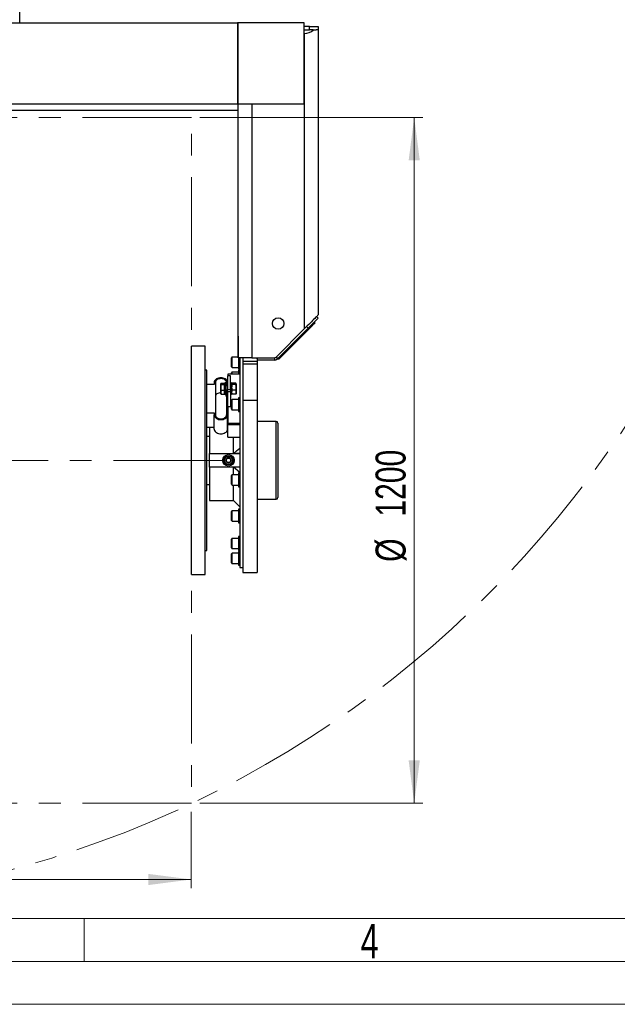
# Model space of a CAD drawing. Header units: millimetres. Extents: x 36 to 588, y 6 to 414.
# Tile 3 of 57: x 237 to 307, y 6 to 120. Entities that reach past the tile are written whole.
import ezdxf

# ---------------------------------------------------------------- set-up
doc = ezdxf.new("R2010")
doc.units = ezdxf.units.MM
doc.linetypes.add('CENTERX2', pattern=[20.32, 12.7, -2.54, 2.54, -2.54])
doc.styles.add('SLDTEXTSTYLE0', font='TXT', dxfattribs={"width": 0.7})
doc.styles.add('SLDTEXTSTYLE1', font='TXT', dxfattribs={"width": 0.75})
doc.dimstyles.new('SLDDIMSTYLE0', dxfattribs={"dimtxt": 3.5, "dimasz": 5, "dimexe": 0, "dimexo": 0.0625, "dimgap": 0.875, "dimtad": 1, "dimlfac": 15, "dimrnd": 1e-09, "dimzin": 12, "dimdsep": 46, "dimtxsty": 'SLDTEXTSTYLE1', "dimsah": 1, "dimcen": 0.09, "dimadec": 0, "dimazin": 0, "dimtfac": 1, "dimtofl": 0, "dimtmove": 0, "dimatfit": 3, "dimfxl": 1, "dimtolj": 1, "dimtzin": 12, "dimarcsym": 0})
doc.dimstyles.new('SLDDIMSTYLE5', dxfattribs={"dimtxt": 3.5, "dimasz": 5, "dimexe": 0, "dimexo": 0.0625, "dimgap": 0.875, "dimtad": 0, "dimtih": 1, "dimtoh": 1, "dimdec": 0, "dimlfac": 15, "dimrnd": 1e-09, "dimzin": 12, "dimdsep": 46, "dimtxsty": 'SLDTEXTSTYLE1', "dimsah": 1, "dimcen": 0.09, "dimadec": 0, "dimazin": 0, "dimtfac": 1, "dimtdec": 0, "dimtofl": 0, "dimtmove": 0, "dimatfit": 3, "dimfxl": 1, "dimtolj": 1, "dimtzin": 12, "dimarcsym": 0})

# ---------------------------------------------------------------- blocks, each defined once
blk = doc.blocks.new('*D13')
at = {"color": 7, "linetype": 'Continuous', "lineweight": 0}
for p, q in [((258.27, 108.95), (284.28, 108.95)), ((283.28, 28.95), (283.28, 108.95)), ((258.27, 28.95), (284.28, 28.95))]:
    blk.add_line(p, q, dxfattribs=at)
for points in [[(283.28, 108.95), (282.63, 103.95), (283.93, 103.95)], [(283.28, 28.95), (283.93, 33.95), (282.63, 33.95)]]:
    blk.add_solid(points, dxfattribs=at)
at = {"color": 7, "linetype": 'Continuous', "lineweight": 0, "char_height": 3.5, "attachment_point": 1, "rotation": 90, "style": 'SLDTEXTSTYLE1'}
for s, insert in [('1200', (278.77, 62.38)), ('%%c', (278.77, 57.11))]:
    blk.add_mtext(s, dxfattribs=dict(at, insert=insert))
blk = doc.blocks.new('*D14')
at = {"color": 7, "linetype": 'Continuous', "lineweight": 0}
for p, q in [((150.61, 27.95), (150.61, 19.06)), ((257.27, 27.95), (257.27, 19.06)), ((257.27, 20.06), (150.61, 20.06))]:
    blk.add_line(p, q, dxfattribs=at)
for points in [[(150.61, 20.06), (155.61, 19.41), (155.61, 20.71)], [(257.27, 20.06), (252.27, 20.71), (252.27, 19.41)]]:
    blk.add_solid(points, dxfattribs=at)
at = {"color": 7, "linetype": 'Continuous', "lineweight": 0, "insert": (199.33, 24.57), "char_height": 3.5, "attachment_point": 1, "style": 'SLDTEXTSTYLE1'}
blk.add_mtext('1600', dxfattribs=at)
blk = doc.blocks.new('*D15')
at = {"color": 7, "linetype": 'Continuous', "lineweight": 0}
for p, q in [((301.93, 218.34), (314.66, 228.32)), ((314.66, 228.32), (335.04, 228.32))]:
    blk.add_line(p, q, dxfattribs=at)
blk.add_solid([(301.93, 218.34), (306.27, 220.91), (305.47, 221.93)], dxfattribs=at)
at = {"color": 7, "linetype": 'Continuous', "lineweight": 0, "char_height": 3.5, "attachment_point": 1, "style": 'SLDTEXTSTYLE1'}
for s, insert in [('%%c', (317.83, 232.83)), ('3736', (323.11, 232.83))]:
    blk.add_mtext(s, dxfattribs=dict(at, insert=insert))

msp = doc.modelspace()

# ---------------------------------------------------------------- linework, layer by layer
at = {"color": 7, "linetype": 'Continuous', "lineweight": 30}
for p, q in [((237.2743017, 119.9983313), (237.2743017, 162.9694695)), ((203.9683818, 119.9982995), (262.6568801, 119.9983552)), ((203.9949518, 119.9982995), (262.6834478, 119.9983552)), ((262.6834478, 119.9983552), (262.6568801, 119.9983552)), ((262.6834478, 119.9983552), (262.6834598, 110.5316872)), ((262.706936, 119.9983552), (262.6834478, 119.9983552)), ((270.4284515, 119.9983611), (262.706936, 119.9983552)), ((262.706944, 110.5316872), (262.706936, 119.9983552)), ((262.706936, 119.9983552), (262.7085533, 119.9983552)), ((270.4300648, 119.9983611), (262.7085533, 119.9983552)), ((270.4284595, 110.5316951), (270.4284515, 119.9983611)), ((270.4300648, 119.9983611), (270.4284515, 119.9983611)), ((270.4300728, 110.5316951), (270.4300648, 119.9983611)), ((271.0742996, 119.5505673), (270.4300648, 119.5505673)), ((271.0742996, 119.1505665), (271.0742996, 119.5505673)), ((271.0742996, 119.5505673), (272.0742987, 119.5505673)), ((272.0742987, 119.5505673), (272.0742987, 119.1505665)), ((270.4300648, 119.1505665), (271.0742996, 119.1505665)), ((270.4743034, 118.7505677), (270.4300648, 118.7505677)), ((270.4743034, 84.3172326), (270.4743034, 118.7505677)), ((271.4743024, 119.1505665), (271.0742996, 119.1505665)), ((271.4743024, 119.1505665), (271.5326037, 119.1505665)), ((271.5326037, 119.1505665), (271.8388762, 119.1505665)), ((272.0742987, 119.1505665), (271.8388762, 119.1505665)), ((272.0742987, 119.1505665), (272.0742987, 85.9172319)), ((262.6951899, 110.4839002), (203.9632516, 110.4839002)), ((262.6834598, 110.5316872), (262.6635041, 110.5316872)), ((262.6635041, 110.5316872), (262.6635041, 110.5116878)), ((262.6635041, 110.5116878), (262.6951899, 110.5116878)), ((262.6635041, 110.5116878), (262.6686182, 110.5116878)), ((262.6951899, 110.5116878), (262.6686182, 110.5116878)), ((262.6834598, 110.5316872), (262.706944, 110.5316872)), ((262.6861141, 110.5116878), (262.7059943, 110.5316872)), ((262.7498951, 110.5316872), (262.6951423, 110.4766026)), ((262.6951899, 110.5116878), (262.6951899, 110.4839002)), ((262.706944, 110.5316872), (270.4284595, 110.5316951)), ((262.7409703, 80.9172327), (262.7409703, 110.5227067)), ((264.3409696, 110.5316892), (264.3409696, 80.9172327)), ((270.4300728, 110.5316951), (270.4284595, 110.5316951)), ((262.6743005, 109.7505663), (203.9409683, 109.7505663)), ((271.5997821, 85.0655928), (271.6940687, 84.9713141)), ((271.882626, 85.7255592), (272.0711913, 85.536998)), ((270.4743034, 84.3172326), (267.1524054, 80.9953386)), ((270.8926803, 84.358487), (267.3409667, 80.8067773)), ((267.6871266, 80.964376), (271.4583602, 84.7356095)), ((270.8926803, 84.358487), (270.7041151, 84.5470483)), ((271.4583602, 84.7356095), (271.3640815, 84.8298922)), ((262.7409703, 83.4172343), (262.7409703, 83.2298492)), ((262.7409703, 83.2298492), (262.7409703, 80.9930617)), ((258.8743017, 82.2838996), (257.2743025, 82.2838996)), ((257.2743025, 57.4035619), (257.2743025, 82.2838996)), ((258.8743017, 57.4035619), (258.8743017, 82.2838996)), ((261.9743036, 80.3930615), (261.9743036, 80.9130603)), ((262.7409703, 80.9930617), (262.0543009, 80.9930617)), ((262.0543009, 80.3930615), (262.0543009, 80.9930617)), ((264.3409696, 80.9172327), (262.7409703, 80.9172327)), ((262.7743012, 80.9172327), (262.7743012, 79.5930638)), ((262.9409677, 80.9172327), (262.9409677, 56.4505631)), ((263.2743007, 80.9172327), (263.2826692, 80.9172327)), ((263.2743007, 80.9172327), (263.2743007, 80.5172338)), ((263.2743007, 80.5172338), (264.9409698, 80.5172338)), ((263.2743007, 80.5172338), (263.2743007, 80.2172318)), ((264.3409696, 80.9172327), (266.9638441, 80.9172327)), ((264.9409698, 80.7839011), (264.9409698, 80.9172327)), ((264.9409698, 80.7839011), (264.9409698, 80.5172338)), ((266.9638441, 80.6505655), (264.9409698, 80.6505655)), ((264.9409698, 80.5172338), (264.9409698, 80.2172318)), ((266.9638441, 80.9172327), (266.9638441, 80.6505655)), ((267.1524054, 80.9953386), (267.3409667, 80.8067773)), ((267.451426, 80.7286714), (267.3571434, 80.822954)), ((267.592848, 81.0586546), (267.6871266, 80.964376)), ((259.0743031, 79.450569), (258.8743017, 79.450569)), ((259.0743031, 58.4505692), (259.0743031, 79.450569)), ((261.9743036, 79.8730626), (261.9743036, 80.3930615)), ((262.0543009, 79.7930613), (262.0543009, 80.3930615)), ((262.0543009, 79.7930613), (262.7743012, 79.7930613)), ((262.7743012, 79.2510444), (262.0543009, 79.2510444)), ((262.0543009, 78.9914821), (262.0543009, 79.2510444)), ((262.7743012, 79.4510458), (262.7743012, 78.9914821)), ((263.2743007, 80.2172318), (264.9409698, 80.2172318)), ((263.2743007, 80.2172318), (263.2743007, 75.9722327)), ((264.9409698, 80.2172318), (264.9409698, 75.9722327)), ((261.840968, 78.8264925), (261.5076349, 78.8264925)), ((261.5076349, 78.8264925), (261.5076349, 77.2237156)), ((261.5409698, 78.9914821), (261.5409698, 78.8264925)), ((262.9409677, 78.9914821), (261.5409698, 78.9914821)), ((261.840968, 77.2237156), (261.840968, 78.8264925)), ((261.9743036, 78.9914821), (261.9743036, 79.1710471)), ((259.9409666, 77.7894034), (259.0743031, 77.7894034)), ((259.9409666, 78.025104), (259.9409666, 77.7894034)), ((260.0743022, 78.025104), (260.0743022, 74.2538665)), ((260.7194589, 77.9051437), (260.7076333, 77.8846636)), ((260.7076333, 77.8653557), (260.7076333, 77.8846636)), ((260.7076333, 77.4646614), (260.7076333, 77.8653557)), ((260.7076333, 76.917304), (260.7076333, 77.4646614)), ((260.7582496, 77.95003), (261.1476348, 77.95003)), ((260.7582496, 77.7806773), (261.1476348, 77.7806773)), ((260.7582496, 77.1486456), (261.1476348, 77.1486456)), ((261.1476348, 77.8653557), (261.1476348, 77.95003)), ((261.1743019, 77.8846636), (261.1476348, 77.8846636)), ((261.1476348, 77.7806773), (261.1476348, 77.8653557)), ((261.1476348, 77.4646614), (261.1476348, 77.7806773)), ((261.1476348, 77.1486456), (261.1476348, 77.4646614)), ((261.1476348, 76.917304), (261.1476348, 77.1486456)), ((261.1743019, 77.9846643), (261.1743019, 76.6513322)), ((261.3076336, 77.9846643), (261.3076336, 76.6513322)), ((261.5076349, 77.6513313), (261.3076336, 77.6513313)), ((261.3076336, 76.9846652), (261.5076349, 76.9846652)), ((261.3743033, 78.025104), (261.3743033, 77.6513313)), ((261.3743033, 76.9846652), (261.3743033, 74.2538665)), ((261.5076349, 77.2237156), (261.840968, 77.2237156)), ((261.5076349, 76.9408717), (261.5076349, 77.2237156)), ((261.840968, 77.2237156), (261.840968, 76.9408717)), ((261.9743036, 77.7894034), (261.9743036, 77.9846643)), ((261.9743036, 76.6513322), (261.9743036, 77.7894034)), ((262.4570217, 77.95003), (262.0249158, 77.95003)), ((262.4570217, 77.7806773), (262.0249158, 77.7806773)), ((262.4570217, 77.1486456), (262.0249158, 77.1486456)), ((262.507634, 77.8846636), (262.507634, 77.8653557)), ((262.507634, 77.8653557), (262.507634, 77.4646614)), ((262.507634, 77.4646614), (262.507634, 76.917304)), ((260.7076333, 76.7513289), (260.7076333, 76.917304)), ((260.7076333, 76.7513289), (260.7194589, 76.7308528)), ((260.7582496, 76.6859625), (261.1476348, 76.6859625)), ((261.1476348, 76.6859625), (261.1476348, 76.917304)), ((261.1476348, 76.7513289), (261.1743019, 76.7513289)), ((261.1743019, 76.706852), (261.1476348, 76.7239625)), ((261.840968, 76.9408717), (261.5076349, 76.9408717)), ((261.5076349, 76.9408717), (261.5076349, 75.1966769)), ((261.840968, 76.9408717), (261.840968, 75.1966769)), ((261.9743036, 75.0645254), (261.9743036, 75.9522214)), ((262.4570217, 76.6859625), (262.0249158, 76.6859625)), ((262.7743012, 76.0322188), (262.0543009, 76.0322188)), ((262.0543009, 75.0079567), (262.0543009, 76.0322188)), ((262.507634, 76.917304), (262.507634, 76.7513289)), ((262.7743012, 76.2322202), (262.7743012, 74.6322209)), ((263.2743007, 75.9722327), (264.9409698, 75.9722327)), ((263.2743007, 75.9722327), (263.2743007, 55.8838978)), ((264.9409698, 75.9722327), (264.9409698, 55.8838978)), ((261.5076349, 74.2538665), (261.5076349, 75.1966769)), ((261.840968, 75.1848911), (261.5409698, 75.1848911)), ((261.5409698, 75.1848911), (261.5409698, 73.2874924)), ((261.840968, 75.1966769), (261.840968, 75.1848911)), ((261.9743036, 74.9122197), (261.9743036, 75.0645254)), ((262.0543009, 74.8322183), (262.0543009, 75.0079567)), ((262.0543009, 74.8322183), (262.7743012, 74.8322183)), ((259.0743031, 74.4895671), (259.9409666, 74.4895671)), ((259.9409666, 74.4895671), (259.9409666, 74.2538665)), ((259.9409666, 72.6039543), (259.9409666, 74.2538665)), ((261.5076349, 72.6039543), (261.5076349, 74.2538665)), ((261.5076349, 73.5467647), (261.5409698, 73.5467647)), ((259.0743031, 72.8396549), (259.9409666, 72.8396549)), ((259.4076362, 72.8396549), (259.4076362, 69.7365576)), ((261.5409698, 73.2874924), (262.9409677, 73.2874924)), ((261.5409698, 73.0989272), (261.5409698, 73.2874924)), ((262.9409677, 73.0989272), (261.5409698, 73.0989272)), ((261.5409698, 71.6375723), (261.5409698, 73.0989272)), ((267.180968, 64.4431248), (267.180968, 73.4839017)), ((267.3809694, 73.2839003), (267.3809694, 64.6419818)), ((261.5409698, 71.6375723), (262.9409677, 71.6375723)), ((262.1867226, 69.7365576), (262.1867226, 71.6375723)), ((259.4076362, 69.7365576), (262.9409677, 69.7365576)), ((259.4076362, 68.1645765), (259.4076362, 69.7365576)), ((261.2997141, 68.9505631), (261.3026784, 68.9556971)), ((261.3026784, 68.9454371), (261.2997141, 68.9505631)), ((261.4507125, 69.2121003), (261.4536769, 69.2172343)), ((261.4536769, 69.2172343), (261.4596016, 69.2172343)), ((261.7556697, 69.2172343), (261.7615944, 69.2172343)), ((261.7615944, 69.2172343), (261.7645588, 69.2121003)), ((261.9125929, 68.9556971), (261.9155532, 68.9505631)), ((261.9155532, 68.9505631), (261.9125929, 68.9454371)), ((262.9409677, 69.7365576), (262.1867226, 69.7365576)), ((262.9409677, 68.1645765), (259.4076362, 68.1645765)), ((259.4076362, 68.1645765), (259.4076362, 64.2839009)), ((261.4536769, 68.6838999), (261.4507125, 68.6890338)), ((261.4596016, 68.6838999), (261.4536769, 68.6838999)), ((261.7615944, 68.6838999), (261.7556697, 68.6838999)), ((261.7645588, 68.6890338), (261.7615944, 68.6838999)), ((262.9409677, 67.5324415), (262.1867226, 68.1645765)), ((262.1867226, 67.2745123), (262.1867226, 68.1645765)), ((262.9409677, 68.1645765), (262.1867226, 68.1645765)), ((261.9743036, 66.1545172), (261.9743036, 67.1945149)), ((262.7743012, 67.2745123), (262.0543009, 67.2745123)), ((262.0543009, 66.0745118), (262.0543009, 67.2745123)), ((262.7743012, 67.4745137), (262.7743012, 65.8745104)), ((262.0543009, 66.0745118), (262.7743012, 66.0745118)), ((262.1867226, 64.2839009), (262.1867226, 66.0745118)), ((267.180968, 64.4172325), (267.180968, 64.4431248)), ((267.3809694, 64.6419818), (267.3809694, 64.6172339)), ((259.4076362, 64.2839009), (262.1867226, 64.2839009)), ((262.1867226, 64.2839009), (262.9409677, 63.5296558)), ((262.7743012, 63.2689133), (262.7743012, 63.0346034)), ((261.9743036, 61.9489168), (261.9743036, 62.9889145)), ((262.7743012, 63.0689119), (262.0543009, 63.0689119)), ((262.0543009, 61.8689114), (262.0543009, 63.0689119)), ((262.7743012, 63.0346034), (262.7743012, 61.668918)), ((262.0543009, 61.8689114), (262.7743012, 61.8689114)), ((261.9743036, 58.7300911), (261.9743036, 59.7700888)), ((262.7743012, 59.8500862), (262.0543009, 59.8500862)), ((262.0543009, 58.6500858), (262.0543009, 59.8500862)), ((262.7743012, 60.0500876), (262.7743012, 58.4500844)), ((262.0543009, 58.6500858), (262.7743012, 58.6500858)), ((258.8743017, 58.4505692), (259.0743031, 58.4505692)), ((261.9743036, 56.9880699), (261.9743036, 58.0280755)), ((262.7743012, 58.1080729), (262.0543009, 58.1080729)), ((262.0543009, 56.9080725), (262.0543009, 58.1080729)), ((262.7743012, 58.3080743), (262.7743012, 56.7080711)), ((257.2743025, 55.6172345), (257.2743025, 57.4035619)), ((258.8743017, 55.6172345), (258.8743017, 57.4035619)), ((262.0543009, 56.9080725), (262.7743012, 56.9080725)), ((262.9409677, 56.4505631), (263.2743007, 56.4505631)), ((257.2743025, 55.6172345), (258.8743017, 55.6172345))]:
    msp.add_line(p, q, dxfattribs=at)
at = {"color": 7, "linetype": 'CENTERX2', "lineweight": 0}
for p, q in [((257.2743017, 108.9505671), (150.607635, 108.9505671)), ((257.2743017, 68.9505671), (257.2743017, 108.9505671)), ((260.8743017, 68.9505671), (145.919416, 68.9505671)), ((257.2743017, 68.9505671), (257.2743017, 28.9505671)), ((257.2743017, 28.9505671), (150.607635, 28.9505671))]:
    msp.add_line(p, q, dxfattribs=at)
at = {"color": 1, "linetype": 'Continuous', "lineweight": 0}
for p, q in [((393.7247305, 15.4991316), (46.5, 15.5)), ((244.75, 15.5), (244.75, 10.5)), ((583.5, 10.5), (41.5, 10.5))]:
    msp.add_line(p, q, dxfattribs=at)
at = {"color": 7, "linetype": 'Continuous', "lineweight": 15}
msp.add_line((588.5, 5.5), (36.5, 5.5), dxfattribs=at)
at = {"color": 7, "linetype": 'Continuous', "lineweight": 30, "flags": 128}
for points in [[(272.0742987, 85.9172319), (272.0655328, 85.90847), (272.0393386, 85.8822718), (271.9959941, 85.8389233), (271.9359762, 85.7789054), (271.8599445, 85.7028737), (271.7687255, 85.6116627), (271.6633366, 85.5062658), (271.5449141, 85.3878433), (271.4147614, 85.2576906), (271.274301, 85.1172342), (271.1250828, 84.968012), (270.9687279, 84.8116611), (270.8069609, 84.6498941), (270.6415461, 84.4844793), (270.4743034, 84.3172326)], [(272.0711913, 85.536998), (272.0626003, 85.5284069), (272.0369464, 85.5027531), (271.9946033, 85.4604139), (271.9361987, 85.4020054), (271.862575, 85.3283817), (271.7748052, 85.2406158), (271.6741767, 85.1399833), (271.5621517, 85.0279584), (271.4403596, 84.9061702), (271.3105804, 84.776391), (271.1747136, 84.6405242), (271.0347301, 84.5005407), (270.8926803, 84.358487)], [(271.6940687, 84.9713141), (271.6895388, 84.9667842), (271.6761238, 84.9533691), (271.6543403, 84.9315896), (271.6250307, 84.902276), (271.5893156, 84.8665609), (271.5485619, 84.8258112), (271.5043432, 84.7815925), (271.4583602, 84.7356095)], [(267.6871266, 80.964376), (267.6411436, 80.918389), (267.5969289, 80.8741743), (267.5561792, 80.8334246), (267.5204601, 80.7977095), (267.4911466, 80.7683959), (267.469367, 80.7466124), (267.455956, 80.7332013), (267.451426, 80.7286714)], [(261.5076349, 78.025104), (261.4957339, 78.1212861), (261.4603923, 78.2145475), (261.4026871, 78.302055), (261.3243705, 78.3811425), (261.227819, 78.4494176), (261.1159689, 78.5047943), (260.9922177, 78.5455996), (260.8603245, 78.5705899), (260.7243028, 78.579006), (260.588277, 78.5705899), (260.4563878, 78.5455996), (260.3326367, 78.5047943), (260.2207866, 78.4494176), (260.124235, 78.3811425), (260.0459145, 78.302055), (259.9882092, 78.2145475), (259.9528677, 78.1212861), (259.9409666, 78.025104)], [(261.3743033, 78.025104), (261.3618102, 78.1147733), (261.3248235, 78.2009934), (261.2647579, 78.2804543), (261.1839221, 78.3501043), (261.0854235, 78.4072652), (260.9730449, 78.4497355), (260.8511097, 78.475894), (260.7243028, 78.4847234), (260.5974919, 78.475894), (260.4755567, 78.4497355), (260.3631821, 78.4072652), (260.2646834, 78.3501043), (260.1838476, 78.2804543), (260.123778, 78.2009934), (260.0867913, 78.1147733), (260.0743022, 78.025104)], [(260.7582496, 77.95003), (260.7215252, 77.9085452), (260.7076333, 77.8653557)], [(260.7582496, 77.7806773), (260.7215252, 77.6258523), (260.7076333, 77.4646614)], [(260.7582496, 77.1486456), (260.7396609, 77.0988836), (260.7076333, 76.917304)], [(260.7076333, 76.8346562), (260.5974919, 76.8259778), (260.4755567, 76.7998193), (260.3631821, 76.757349), (260.2646834, 76.7001882), (260.1838476, 76.6305381), (260.123778, 76.5510772), (260.0867913, 76.4648571), (260.0743022, 76.3751879)], [(260.7076333, 76.917304), (260.7108043, 76.8613909), (260.7582496, 76.6859625)], [(260.7582496, 76.6859625), (260.7215252, 76.7274474), (260.7202814, 76.7313256)], [(259.9409666, 74.2538665), (259.9528677, 74.1576805), (259.9882092, 74.0644191), (260.0459145, 73.9769195), (260.124235, 73.8978281), (260.2207866, 73.829553), (260.3326367, 73.7741763), (260.4563878, 73.7333749), (260.588277, 73.7083807), (260.7243028, 73.6999645), (260.8603245, 73.7083807), (260.9922177, 73.7333749), (261.1159689, 73.7741763), (261.227819, 73.829553), (261.3243705, 73.8978281), (261.4026871, 73.9769195), (261.4603923, 74.0644191), (261.4957339, 74.1576805), (261.5076349, 74.2538665)], [(260.0743022, 74.2538665), (260.0867913, 74.1641973), (260.123778, 74.0779772), (260.1838476, 73.9985202), (260.2646834, 73.9288702), (260.3631821, 73.8717054), (260.4755567, 73.8292351), (260.5974919, 73.8030806), (260.7243028, 73.7942511), (260.8511097, 73.8030806), (260.9730449, 73.8292351), (261.0854235, 73.8717054), (261.1839221, 73.9288702), (261.2647579, 73.9985202), (261.3248235, 74.0779772), (261.3618102, 74.1641973), (261.3743033, 74.2538665)], [(259.9409666, 72.6039543), (259.9528677, 72.5077683), (259.9882092, 72.4145069), (260.0459145, 72.3269993), (260.124235, 72.247908), (260.2207866, 72.1796408), (260.3326367, 72.1242641), (260.4563878, 72.0834548), (260.588277, 72.0584685), (260.7243028, 72.0500523), (260.8603245, 72.0584685), (260.9922177, 72.0834548), (261.1159689, 72.1242641), (261.227819, 72.1796408), (261.3243705, 72.247908), (261.4026871, 72.3269993), (261.4603923, 72.4145069), (261.4957339, 72.5077683), (261.5076349, 72.6039543)], [(262.1867226, 69.7365576), (262.5604636, 70.0545762), (262.9409677, 70.3686927)]]:
    msp.add_lwpolyline(points, dxfattribs=at)
at = {"color": 7, "linetype": 'CENTERX2', "lineweight": 0}
msp.add_circle((203.9480472, 141.4839004), 124.5288743, dxfattribs=at)
at = {"color": 7, "linetype": 'Continuous', "lineweight": 30}
for centre, radius in [((267.407635, 84.9172337), 0.6666667), ((261.607635, 68.9505671), 0.6666667), ((261.607635, 68.9505671), 0.5333333), ((261.607635, 68.9505671), 0.4666667)]:
    msp.add_circle(centre, radius, dxfattribs=at)
for centre, radius, start, end in [((270.4743017, 120.3505671), 1.6, 270, 311.409622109), ((262.0543017, 80.913062), 0.08, 90, 180), ((266.9638447, 81.1839004), 0.2666667, 270, 315), ((266.9638447, 81.1839004), 0.5333333, 270, 315), ((262.0543017, 79.873062), 0.08, 180, 270), ((262.0543017, 79.1710459), 0.08, 90, 180), ((260.8188131, 77.8743461), 0.1115427, 184.623089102, 237.114446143), ((261.7673253, 77.4723308), 1.0597197, 180.414660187, 197.784887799), ((260.9853702, 76.3603924), 0.3892144, 2.178543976, 48.374728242), ((262.0543017, 75.9522198), 0.08, 90, 180), ((262.0543017, 74.9122198), 0.08, 180, 270), ((267.1809683, 73.2839004), 0.2, 0, 90), ((261.2743017, 68.9505671), 0.3666667, 144.452751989, 215.547247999), ((261.607635, 68.9505671), 0.305, 120.964238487, 179.035761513), ((261.607635, 68.9505671), 0.305, 180.964238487, 239.035761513), ((261.607635, 68.9505671), 0.2666667, 150, 210), ((261.607635, 68.9505671), 0.2666667, 90, 150), ((261.607635, 68.9505671), 0.305, 60.964238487, 119.035761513), ((261.607635, 68.9505671), 0.2666667, 30, 90), ((261.607635, 68.9505671), 0.305, 0.964238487, 59.035761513), ((261.607635, 68.9505671), 0.305, 300.964238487, 359.035761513), ((261.607635, 68.9505671), 0.2666667, 330, 30), ((261.9409683, 68.9505671), 0.3666667, 324.452744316, 35.547255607), ((261.607635, 68.9505671), 0.2666667, 210, 270), ((261.607635, 68.9505671), 0.305, 240.964238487, 299.035761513), ((261.607635, 68.9505671), 0.2666667, 270, 330), ((262.0543017, 67.1945133), 0.08, 90, 180), ((262.0543017, 66.1545133), 0.08, 180, 270), ((267.1809683, 64.6172337), 0.2, 270, 360), ((262.0543017, 62.9889143), 0.08, 90, 180), ((262.0543017, 61.9489143), 0.08, 180, 270), ((262.0543017, 59.7700882), 0.08, 90, 180), ((262.0543017, 58.7300882), 0.08, 180, 270), ((262.0543017, 58.0280721), 0.08, 90, 180), ((262.0543017, 56.9880721), 0.08, 180, 270)]:
    msp.add_arc(centre, radius, start, end, dxfattribs=at)
for points, knots in [([(262.6951899, 110.4839002), (262.6950089, 110.4358845), (262.6946469, 110.3398523), (262.6917354, 110.2016953), (262.6873066, 110.0729617), (262.6830493, 110.0012242), (262.6809206, 109.9653556)], [0, 0, 0, 0, 0.2499979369, 0.5000005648, 0.7500013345, 1, 1, 1, 1]), ([(262.6809206, 109.9653556), (262.680857, 109.9333194), (262.6807297, 109.869247), (262.679133, 109.8025969), (262.676913, 109.7586943), (262.6751713, 109.7532757), (262.6743005, 109.7505663)], [0, 0, 0, 0, 0.2500009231, 0.5000005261, 0.7499988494, 1, 1, 1, 1]), ([(261.9743036, 77.8653557), (261.9743635, 77.8633491), (261.9748173, 77.848152), (261.9858757, 77.8194901), (262.0118232, 77.7936938), (262.0249158, 77.7806773)], [0, 0, 0, 0, 0.0700832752, 0.5307775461, 1, 1, 1, 1]), ([(262.0249158, 77.7806773), (262.010768, 77.7293551), (261.9822129, 77.62577), (261.9769559, 77.5186884), (261.9743036, 77.4646614)], [0, 0, 0, 0, 0.4954598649, 1, 1, 1, 1]), ([(261.9743036, 77.4646614), (261.9743635, 77.4571714), (261.9748173, 77.4004451), (261.9858753, 77.2934927), (262.0118231, 77.1972219), (262.0249158, 77.1486456)], [0, 0, 0, 0, 0.0700840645, 0.5307835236, 1, 1, 1, 1]), ([(262.0249158, 77.1486456), (262.0180752, 77.1313344), (261.9882965, 77.0559746), (261.9803921, 76.9776423), (261.9743036, 76.917304)], [0, 0, 0, 0, 0.2297141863, 1, 1, 1, 1]), ([(262.0249158, 77.95003), (262.0091437, 77.9363445), (261.9919296, 77.9214077), (261.9873328, 77.9059609), (261.9869477, 77.9046669)], [0, 0, 0, 0, 0.9162319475, 1, 1, 1, 1]), ([(262.507634, 77.8653557), (262.5075741, 77.8673622), (262.5071203, 77.8825592), (262.4960623, 77.9112215), (262.4701144, 77.9370151), (262.4570217, 77.95003)], [0, 0, 0, 0, 0.0700842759, 0.5307851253, 1, 1, 1, 1]), ([(262.4570217, 77.7806773), (262.4711676, 77.7944306), (262.4997183, 77.8221889), (262.5049795, 77.85088), (262.507634, 77.8653557)], [0, 0, 0, 0, 0.4954652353, 1, 1, 1, 1]), ([(262.507634, 77.4646614), (262.5075741, 77.4721515), (262.5071203, 77.5288778), (262.4960623, 77.6358296), (262.4701144, 77.7321009), (262.4570217, 77.7806773)], [0, 0, 0, 0, 0.0700842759, 0.5307851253, 1, 1, 1, 1]), ([(262.4570217, 77.1486456), (262.4711676, 77.199968), (262.4997188, 77.3035541), (262.5049797, 77.4106346), (262.507634, 77.4646614)], [0, 0, 0, 0, 0.4954564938, 1, 1, 1, 1]), ([(262.507634, 76.917304), (262.5015454, 76.9776423), (262.4936411, 77.0559746), (262.4638623, 77.1313344), (262.4570217, 77.1486456)], [0, 0, 0, 0, 0.7702858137, 1, 1, 1, 1]), ([(261.9743036, 76.917304), (261.9749344, 76.897999), (261.977493, 76.8197087), (262.0045389, 76.7434313), (262.0249158, 76.6859625)], [0, 0, 0, 0, 0.2465823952, 1, 1, 1, 1]), ([(262.0249158, 76.6859625), (262.0091437, 76.6996481), (261.9919296, 76.7145848), (261.9873328, 76.7300317), (261.9869477, 76.7313256)], [0, 0, 0, 0, 0.9162319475, 1, 1, 1, 1]), ([(262.4570217, 76.6859625), (262.4773953, 76.7434314), (262.5044368, 76.819709), (262.5070016, 76.897999), (262.507634, 76.917304)], [0, 0, 0, 0, 0.7534166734, 1, 1, 1, 1]), ([(262.4946402, 76.7313256), (262.4939307, 76.729291), (262.4885536, 76.7138696), (262.4716741, 76.6989305), (262.4570217, 76.6859625)], [0, 0, 0, 0, 0.1319371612, 1, 1, 1, 1]), ([(261.3026784, 68.9556971), (261.3239793, 68.9925917), (261.3609925, 69.0567014), (261.4135263, 69.147699), (261.4397327, 69.1930848), (261.4507125, 69.2121003)], [0, 0, 0, 0, 0.44061452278, 0.76563046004, 1, 1, 1, 1]), ([(261.4507125, 68.6890338), (261.4294115, 68.7259258), (261.3923971, 68.7900321), (261.3398625, 68.8810287), (261.313658, 68.9264188), (261.3026784, 68.9454371)], [0, 0, 0, 0, 0.4405932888, 0.7656094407, 1, 1, 1, 1]), ([(261.4596016, 69.2172343), (261.4755029, 69.2172343), (261.5237064, 69.2172343), (261.614504, 69.2172343), (261.6994079, 69.2172343), (261.7443648, 69.2172343), (261.7556697, 69.2172343)], [0, 0, 0, 0, 0.17036755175, 0.51645328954, 0.87840665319, 1, 1, 1, 1]), ([(261.7645588, 69.2121003), (261.7858598, 69.1752084), (261.8228742, 69.1111021), (261.8754088, 69.0201055), (261.9016133, 68.9747154), (261.9125929, 68.9556971)], [0, 0, 0, 0, 0.4405932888, 0.7656094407, 1, 1, 1, 1]), ([(261.9125929, 68.9454371), (261.891292, 68.9085425), (261.8542788, 68.8444328), (261.801745, 68.7534351), (261.7755386, 68.7080494), (261.7645588, 68.6890338)], [0, 0, 0, 0, 0.44061452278, 0.76563046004, 1, 1, 1, 1]), ([(261.7556697, 68.6838999), (261.7443648, 68.6838999), (261.6994079, 68.6838999), (261.614504, 68.6838999), (261.5237064, 68.6838999), (261.4755029, 68.6838999), (261.4596016, 68.6838999)], [0, 0, 0, 0, 0.12159334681, 0.48354671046, 0.82963244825, 1, 1, 1, 1])]:
    msp.add_open_spline(points, degree=3, knots=knots, dxfattribs=at)
for points in [[(262.7743012, 79.5930638), (262.9409677, 79.5930638)], [(262.9409677, 79.4510458), (262.7743012, 79.4510458)], [(261.3076336, 77.9846643), (261.1743019, 77.9846643)], [(261.9743036, 77.9846643), (261.840968, 77.9846643)], [(261.9861251, 77.9051437), (261.9743036, 77.8846636)], [(262.507634, 77.8846636), (262.495725, 77.9052947)], [(261.1743019, 76.6513322), (261.3076336, 76.6513322)], [(261.840968, 76.6513322), (261.9743036, 76.6513322)], [(261.9743036, 76.7513289), (261.9861251, 76.7308528)], [(262.495725, 76.7307018), (262.507634, 76.7513289)], [(262.9409677, 76.2322202), (262.7743012, 76.2322202)], [(262.7743012, 74.6322209), (262.9409677, 74.6322209)], [(267.180968, 73.4839017), (264.9409698, 73.4839017)], [(259.4076362, 71.7505668), (259.0743031, 71.7505668)], [(262.9409677, 67.4745137), (262.7743012, 67.4745137)], [(259.0743031, 66.1505674), (259.4076362, 66.1505674)], [(262.7743012, 65.8745104), (262.9409677, 65.8745104)], [(264.9409698, 64.4172325), (267.180968, 64.4172325)], [(262.9409677, 63.2689133), (262.7743012, 63.2689133)], [(262.7743012, 61.668918), (262.9409677, 61.668918)], [(262.9409677, 60.0500876), (262.7743012, 60.0500876)], [(262.7743012, 58.4500844), (262.9409677, 58.4500844)], [(262.9409677, 58.3080743), (262.7743012, 58.3080743)], [(262.7743012, 56.7080711), (262.9409677, 56.7080711)], [(263.2743007, 55.8838978), (264.9409698, 55.8838978)]]:
    msp.add_open_spline(points, degree=1, dxfattribs=at)

# ---------------------------------------------------------------- texts
at = {"color": 1, "linetype": 'Continuous', "lineweight": 0, "insert": (277.0348292, 14.881841), "char_height": 4, "attachment_point": 1, "style": 'SLDTEXTSTYLE0'}
msp.add_mtext('4', dxfattribs=at)

# ---------------------------------------------------------------- dimensions: what is measured, and where the dimension line sits
at = {"color": 7, "linetype": 'Continuous', "lineweight": 0}
dim = msp.add_diameter_dim_2p(p1=(105.9627255, 64.6313322), p2=(301.933369, 218.3364686), dimstyle='SLDDIMSTYLE5', dxfattribs=at)
dim.commit()
dim.dimension.update_dxf_attribs({"geometry": '*D15', "text_midpoint": (325.6416753, 231.0933284), "dimtype": 163})
dim = msp.add_linear_dim(base=(283.2807706, 108.9505671), p1=(257.2743017, 28.9505671), p2=(257.2743017, 108.9505671), angle=90, text='%%c<>', dimstyle='SLDDIMSTYLE0', dxfattribs=at)
dim.commit()
dim.dimension.update_dxf_attribs({"geometry": '*D13', "text_midpoint": (283.2807706, 64.9150568), "dimtype": 160})
dim = msp.add_linear_dim(base=(150.607635, 20.059057), p1=(257.2743017, 28.9505671), p2=(150.607635, 28.9505671), dimstyle='SLDDIMSTYLE0', dxfattribs=at)
dim.commit()
dim.dimension.update_dxf_attribs({"geometry": '*D14', "text_midpoint": (204.5021286, 20.059057), "dimtype": 160})

doc.saveas('drawing.dxf')
